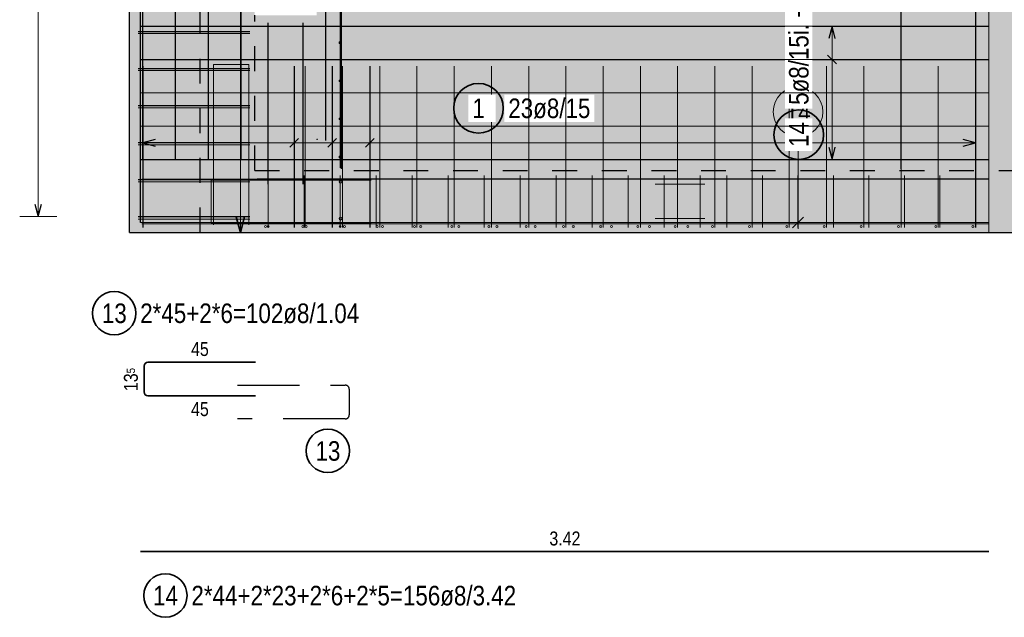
# Model space of a CAD drawing. Header units: millimetres. Extents: x -10.2 to 30.7, y 0 to 21.
# Tile 29 of 40: x 9.3 to 13.3, y 10.5 to 12.9. Entities that reach past the tile are written whole.
import ezdxf

# ---------------------------------------------------------------- set-up
doc = ezdxf.new("R2010")
doc.units = ezdxf.units.MM
doc.linetypes.add('DOT', pattern=[0.25, 0, -0.25])
doc.linetypes.add('HIDDEN', pattern=[0.375, 0.25, -0.125])
doc.layers.add('nplo Bewehrung', color=7, linetype='Continuous', lineweight=20)
doc.styles.add('Arial Narrow', font='ARIALN.TTF')
doc.linetypes.add('STRAKON_Linetype_13', pattern='A,15,[130,ltypeshp.shx,S=1.875,R=-30,X=0,Y=0],-1.875,[130,ltypeshp.shx,S=1.875,R=-30,X=0,Y=0]', length=16.875)

msp = doc.modelspace()

# ---------------------------------------------------------------- hatches: boundary and pattern name
at = {"lineweight": 13, "true_color": 0xd7ffd7}
for points in [[(9.7424, 12.0207), (10.2474, 12.0207), (10.2474, 18.7073), (9.7424, 18.7073)], [(10.2474, 12.2707), (13.5888, 12.2707), (13.5888, 16.1207), (10.2474, 16.1207), (10.2474, 15.2907), (10.4974, 15.2907), (10.4974, 14.5207), (10.2474, 14.5207), (10.2474, 13.6657), (10.4974, 13.6657), (10.4974, 12.8957), (10.2474, 12.8957)], [(13.5888, 12.0207), (13.5888, 12.2707), (10.2474, 12.2707), (10.2474, 12.0207)]]:
    msp.add_hatch(color=254, dxfattribs=at).paths.add_polyline_path(points)
at = {"lineweight": 25, "true_color": 0xffffff}
for points in [[(11.2598, 12.5209), (11.2597, 12.5247), (11.2595, 12.5286), (11.2592, 12.5324), (11.2587, 12.5362), (11.2581, 12.54), (11.2574, 12.5438), (11.2565, 12.5475), (11.2555, 12.5512), (11.2544, 12.5549), (11.2531, 12.5585), (11.2518, 12.5621), (11.2503, 12.5656), (11.2486, 12.5691), (11.2469, 12.5725), (11.245, 12.5759), (11.243, 12.5792), (11.241, 12.5824), (11.2388, 12.5856), (11.2364, 12.5886), (11.234, 12.5916), (11.2315, 12.5945), (11.2289, 12.5973), (11.2262, 12.6), (11.2234, 12.6026), (11.2205, 12.6052), (11.2175, 12.6076), (11.2144, 12.6099), (11.2113, 12.6121), (11.2081, 12.6142), (11.2048, 12.6162), (11.2014, 12.618), (11.198, 12.6198), (11.1945, 12.6214), (11.191, 12.6229), (11.1874, 12.6243), (11.1838, 12.6255), (11.1801, 12.6266), (11.1764, 12.6276), (11.1726, 12.6285), (11.1689, 12.6292), (11.1651, 12.6298), (11.1613, 12.6303), (11.1574, 12.6306), (11.1536, 12.6308), (11.1498, 12.6309), (11.1459, 12.6308), (11.1421, 12.6306), (11.1383, 12.6303), (11.1345, 12.6298), (11.1307, 12.6292), (11.1269, 12.6285), (11.1232, 12.6276), (11.1194, 12.6266), (11.1158, 12.6255), (11.1121, 12.6243), (11.1086, 12.6229), (11.105, 12.6214), (11.1015, 12.6198), (11.0981, 12.618), (11.0948, 12.6162), (11.0915, 12.6142), (11.0883, 12.6121), (11.0851, 12.6099), (11.082, 12.6076), (11.0791, 12.6052), (11.0762, 12.6026), (11.0734, 12.6), (11.0706, 12.5973), (11.068, 12.5945), (11.0655, 12.5916), (11.0631, 12.5886), (11.0608, 12.5856), (11.0586, 12.5824), (11.0565, 12.5792), (11.0545, 12.5759), (11.0526, 12.5725), (11.0509, 12.5691), (11.0493, 12.5656), (11.0478, 12.5621), (11.0464, 12.5585), (11.0451, 12.5549), (11.044, 12.5512), (11.043, 12.5475), (11.0422, 12.5438), (11.0414, 12.54), (11.0408, 12.5362), (11.0404, 12.5324), (11.04, 12.5286), (11.0398, 12.5247), (11.0398, 12.5209), (11.0398, 12.5171), (11.04, 12.5132), (11.0404, 12.5094), (11.0408, 12.5056), (11.0414, 12.5018), (11.0422, 12.498), (11.043, 12.4943), (11.044, 12.4906), (11.0451, 12.4869), (11.0464, 12.4833), (11.0478, 12.4797), (11.0493, 12.4762), (11.0509, 12.4727), (11.0526, 12.4693), (11.0545, 12.4659), (11.0565, 12.4626), (11.0586, 12.4594), (11.0608, 12.4562), (11.0631, 12.4532), (11.0655, 12.4502), (11.068, 12.4473), (11.0706, 12.4445), (11.0734, 12.4418), (11.0762, 12.4392), (11.0791, 12.4366), (11.082, 12.4342), (11.0851, 12.4319), (11.0883, 12.4297), (11.0915, 12.4276), (11.0948, 12.4256), (11.0981, 12.4238), (11.1015, 12.422), (11.105, 12.4204), (11.1086, 12.4189), (11.1121, 12.4175), (11.1158, 12.4163), (11.1194, 12.4152), (11.1232, 12.4142), (11.1269, 12.4133), (11.1307, 12.4126), (11.1345, 12.412), (11.1383, 12.4115), (11.1421, 12.4112), (11.1459, 12.411), (11.1498, 12.4109), (11.1536, 12.411), (11.1574, 12.4112), (11.1613, 12.4115), (11.1651, 12.412), (11.1689, 12.4126), (11.1726, 12.4133), (11.1764, 12.4142), (11.1801, 12.4152), (11.1838, 12.4163), (11.1874, 12.4175), (11.191, 12.4189), (11.1945, 12.4204), (11.198, 12.422), (11.2014, 12.4238), (11.2048, 12.4256), (11.2081, 12.4276), (11.2113, 12.4297), (11.2144, 12.4319), (11.2175, 12.4342), (11.2205, 12.4366), (11.2234, 12.4392), (11.2262, 12.4418), (11.2289, 12.4445), (11.2315, 12.4473), (11.234, 12.4502), (11.2364, 12.4532), (11.2388, 12.4562), (11.241, 12.4594), (11.243, 12.4626), (11.245, 12.4659), (11.2469, 12.4693), (11.2486, 12.4727), (11.2503, 12.4762), (11.2518, 12.4797), (11.2531, 12.4833), (11.2544, 12.4869), (11.2555, 12.4906), (11.2565, 12.4943), (11.2574, 12.498), (11.2581, 12.5018), (11.2587, 12.5056), (11.2592, 12.5094), (11.2595, 12.5132)], [(12.551, 12.4146), (12.551, 12.4185), (12.5508, 12.4223), (12.5504, 12.4261), (12.55, 12.4299), (12.5494, 12.4337), (12.5486, 12.4375), (12.5478, 12.4412), (12.5468, 12.4449), (12.5456, 12.4486), (12.5444, 12.4522), (12.543, 12.4558), (12.5415, 12.4594), (12.5399, 12.4628), (12.5382, 12.4663), (12.5363, 12.4696), (12.5343, 12.4729), (12.5322, 12.4761), (12.53, 12.4793), (12.5277, 12.4823), (12.5253, 12.4853), (12.5228, 12.4882), (12.5202, 12.491), (12.5174, 12.4937), (12.5146, 12.4964), (12.5117, 12.4989), (12.5087, 12.5013), (12.5057, 12.5036), (12.5025, 12.5058), (12.4993, 12.5079), (12.496, 12.5099), (12.4927, 12.5117), (12.4892, 12.5135), (12.4858, 12.5151), (12.4822, 12.5166), (12.4786, 12.518), (12.475, 12.5192), (12.4713, 12.5204), (12.4676, 12.5213), (12.4639, 12.5222), (12.4601, 12.5229), (12.4563, 12.5235), (12.4525, 12.524), (12.4487, 12.5243), (12.4449, 12.5245), (12.441, 12.5246), (12.4372, 12.5245), (12.4334, 12.5243), (12.4295, 12.524), (12.4257, 12.5235), (12.4219, 12.5229), (12.4182, 12.5222), (12.4144, 12.5213), (12.4107, 12.5204), (12.407, 12.5192), (12.4034, 12.518), (12.3998, 12.5166), (12.3963, 12.5151), (12.3928, 12.5135), (12.3894, 12.5117), (12.386, 12.5099), (12.3827, 12.5079), (12.3795, 12.5058), (12.3764, 12.5036), (12.3733, 12.5013), (12.3703, 12.4989), (12.3674, 12.4964), (12.3646, 12.4937), (12.3619, 12.491), (12.3593, 12.4882), (12.3568, 12.4853), (12.3543, 12.4823), (12.352, 12.4793), (12.3498, 12.4761), (12.3477, 12.4729), (12.3458, 12.4696), (12.3439, 12.4663), (12.3422, 12.4628), (12.3405, 12.4594), (12.339, 12.4558), (12.3377, 12.4522), (12.3364, 12.4486), (12.3353, 12.4449), (12.3343, 12.4412), (12.3334, 12.4375), (12.3327, 12.4337), (12.3321, 12.4299), (12.3316, 12.4261), (12.3313, 12.4223), (12.3311, 12.4185), (12.331, 12.4146), (12.3311, 12.4108), (12.3313, 12.4069), (12.3316, 12.4031), (12.3321, 12.3993), (12.3327, 12.3955), (12.3334, 12.3917), (12.3343, 12.388), (12.3353, 12.3843), (12.3364, 12.3806), (12.3377, 12.377), (12.339, 12.3734), (12.3405, 12.3699), (12.3422, 12.3664), (12.3439, 12.363), (12.3458, 12.3596), (12.3477, 12.3563), (12.3498, 12.3531), (12.352, 12.35), (12.3543, 12.3469), (12.3568, 12.3439), (12.3593, 12.341), (12.3619, 12.3382), (12.3646, 12.3355), (12.3674, 12.3329), (12.3703, 12.3303), (12.3733, 12.3279), (12.3764, 12.3256), (12.3795, 12.3234), (12.3827, 12.3213), (12.386, 12.3193), (12.3894, 12.3175), (12.3928, 12.3157), (12.3963, 12.3141), (12.3998, 12.3126), (12.4034, 12.3112), (12.407, 12.31), (12.4107, 12.3089), (12.4144, 12.3079), (12.4182, 12.307), (12.4219, 12.3063), (12.4257, 12.3057), (12.4295, 12.3052), (12.4334, 12.3049), (12.4372, 12.3047), (12.441, 12.3046), (12.4449, 12.3047), (12.4487, 12.3049), (12.4525, 12.3052), (12.4563, 12.3057), (12.4601, 12.3063), (12.4639, 12.307), (12.4676, 12.3079), (12.4713, 12.3089), (12.475, 12.31), (12.4786, 12.3112), (12.4822, 12.3126), (12.4858, 12.3141), (12.4892, 12.3157), (12.4927, 12.3175), (12.496, 12.3193), (12.4993, 12.3213), (12.5025, 12.3234), (12.5057, 12.3256), (12.5087, 12.3279), (12.5117, 12.3303), (12.5146, 12.3329), (12.5174, 12.3355), (12.5202, 12.3382), (12.5228, 12.341), (12.5253, 12.3439), (12.5277, 12.3469), (12.53, 12.35), (12.5322, 12.3531), (12.5343, 12.3563), (12.5363, 12.3596), (12.5382, 12.363), (12.5399, 12.3664), (12.5415, 12.3699), (12.543, 12.3734), (12.5444, 12.377), (12.5456, 12.3806), (12.5468, 12.3843), (12.5478, 12.388), (12.5486, 12.3917), (12.5494, 12.3955), (12.55, 12.3993), (12.5504, 12.4031), (12.5508, 12.4069)]]:
    msp.add_hatch(color=7, dxfattribs=at).paths.add_polyline_path(points)

# ---------------------------------------------------------------- linework, layer by layer
at = {"color": 3, "linetype": 'Continuous', "lineweight": 25}
for p, q in [((9.7424, 12.0207), (9.7424, 18.7073)), ((9.7964, 12.3173), (9.7964, 18.6973)), ((9.9287, 12.3173), (9.9287, 18.6973)), ((10.0611, 12.3173), (10.0611, 18.6973)), ((10.1934, 12.3173), (10.1934, 18.6973)), ((9.7874, 12.0607), (9.7874, 18.6607)), ((10.5964, 18.6573), (10.5964, 12.2773)), ((12.8526, 18.6573), (12.8526, 12.2773)), ((13.1534, 18.6573), (13.1534, 12.2773)), ((10.5339, 12.3907), (10.5339, 15.7907)), ((10.3014, 12.2157), (10.3014, 12.8657)), ((10.4434, 12.2157), (10.4434, 12.8657)), ((9.7774, 12.83), (10.2274, 12.83)), ((9.7874, 12.8517), (13.2074, 12.8517)), ((12.575, 12.8517), (12.5616, 12.8017)), ((12.5884, 12.8017), (12.575, 12.8517)), ((9.7874, 12.7175), (13.2074, 12.7175)), ((12.5573, 12.7352), (12.5927, 12.6998)), ((9.7774, 12.681), (10.2274, 12.681)), ((9.7964, 12.6907), (9.7964, 12.0407)), ((10.4068, 12.6907), (10.4068, 12.0407)), ((10.5594, 12.6907), (10.5594, 12.0407)), ((10.712, 12.6907), (10.712, 12.0407)), ((13.1534, 12.6907), (13.1534, 12.0407)), ((9.7774, 12.5319), (10.2274, 12.5319)), ((9.8464, 12.3952), (9.7964, 12.3818)), ((10.3891, 12.3641), (10.4244, 12.3995)), ((10.5417, 12.3641), (10.577, 12.3995)), ((10.6943, 12.3641), (10.7296, 12.3995)), ((13.1534, 12.3818), (13.1034, 12.3952)), ((9.7774, 12.3829), (10.2274, 12.3829)), ((9.7964, 12.3818), (9.8464, 12.3684)), ((12.5616, 12.3647), (12.575, 12.3147)), ((12.575, 12.3147), (12.5884, 12.3647)), ((13.1034, 12.3684), (13.1534, 12.3818)), ((9.7874, 12.3147), (13.2074, 12.3147)), ((9.7774, 12.2338), (10.2274, 12.2338)), ((9.3616, 12.1347), (9.375, 12.0847)), ((9.375, 12.0847), (9.3884, 12.1347)), ((9.7774, 12.0847), (10.2274, 12.0847)), ((9.7424, 12.0207), (10.2474, 12.0207)), ((10.2474, 12.0207), (13.5888, 12.0207))]:
    msp.add_line(p, q, dxfattribs=at)
at = {"color": 5, "linetype": 'Continuous', "lineweight": 18}
for p, q in [((9.375, 18.6433), (9.375, 12.0847)), ((12.65, 12.8517), (12.5, 12.8517)), ((12.575, 12.3147), (12.575, 12.8517)), ((12.5, 12.7175), (12.65, 12.7175)), ((9.7964, 12.4568), (9.7964, 12.3068)), ((10.4068, 12.3068), (10.4068, 12.4568)), ((10.5594, 12.3068), (10.5594, 12.4568)), ((10.712, 12.3068), (10.712, 12.4568)), ((13.1534, 12.3068), (13.1534, 12.4568)), ((13.1534, 12.3818), (9.7964, 12.3818)), ((12.5, 12.3147), (12.65, 12.3147)), ((9.3, 12.0847), (9.45, 12.0847))]:
    msp.add_line(p, q, dxfattribs=at)
at = {"color": 3, "linetype": 'DOT', "lineweight": 25, "ltscale": 0.25}
for p, q in [((10.0274, 12.0207), (10.0274, 16.1207)), ((10.2474, 12.2707), (10.2474, 12.8957)), ((10.2474, 12.2707), (13.5888, 12.2707))]:
    msp.add_line(p, q, dxfattribs=at)
at = {"color": 6, "linetype": 'Continuous', "lineweight": 13}
for p, q in [((10.1896, 12.0207), (10.1896, 16.1207)), ((10.0896, 12.0207), (10.2396, 12.0207))]:
    msp.add_line(p, q, dxfattribs=at)
at = {"color": 6, "linetype": 'STRAKON_Linetype_13', "lineweight": 13, "ltscale": 0.01}
msp.add_line((13.2074, 12.0207), (13.2074, 16.1207), dxfattribs=at)
at = {"color": 9, "linetype": 'Continuous', "lineweight": 0}
for p, q in [((12.4382, 12.4068), (12.4382, 12.0357)), ((12.4161, 12.0386), (12.4603, 12.0828)), ((13.2074, 12.0607), (9.7874, 12.0607))]:
    msp.add_line(p, q, dxfattribs=at)
at = {"color": 2, "linetype": 'Continuous', "lineweight": 35}
for p, q in [((10.1729, 12.0832), (10.1896, 12.0207)), ((10.1896, 12.0207), (10.2064, 12.0832)), ((9.8013, 11.3779), (9.8013, 11.4819)), ((9.8173, 11.4979), (10.2513, 11.4979)), ((10.2513, 11.3619), (9.8173, 11.3619)), ((13.2074, 10.7344), (9.7874, 10.7344))]:
    msp.add_line(p, q, dxfattribs=at)
at = {"color": 3, "linetype": 'HIDDEN', "lineweight": 25}
for p, q in [((10.1785, 11.4053), (10.6125, 11.4053)), ((10.6285, 11.3893), (10.6285, 11.2853)), ((10.6125, 11.2693), (10.1785, 11.2693))]:
    msp.add_line(p, q, dxfattribs=at)
at = {"color": 2, "linetype": 'Continuous', "lineweight": 35}
for centre, radius in [((11.1498, 12.5209), 0.1), ((12.441, 12.4146), 0.1), ((9.6809, 11.695), 0.0875), ((10.5422, 11.1403), 0.0875), ((9.8874, 10.5574), 0.0875)]:
    msp.add_circle(centre, radius, dxfattribs=at)
at = {"color": 9, "linetype": 'Continuous', "lineweight": 0}
for centre, radius in [((12.4382, 12.5068), 0.1), ((10.4989, 12.3957), 0.00111), ((13.2074, 12.0207), 0.00111)]:
    msp.add_circle(centre, radius, dxfattribs=at)
at = {"color": 2, "linetype": 'Continuous', "lineweight": 35}
for centre, start, end in [((9.8173, 11.4819), 90, 180), ((9.8173, 11.3779), 180, 270)]:
    msp.add_arc(centre, 0.016, start, end, dxfattribs=at)
at = {"color": 3, "linetype": 'HIDDEN', "lineweight": 25}
for centre, start, end in [((10.6125, 11.3893), 0, 90), ((10.6125, 11.2853), 270, 0)]:
    msp.add_arc(centre, 0.016, start, end, dxfattribs=at)
at = {"layer": 'nplo Bewehrung', "color": 9, "linetype": 'Continuous', "lineweight": 0}
for p, q in [((10.5914, 12.2807), (10.5914, 15.9107)), ((9.7774, 12.8223), (10.2274, 12.8223)), ((9.7774, 12.6728), (10.2274, 12.6728)), ((10.2234, 12.6967), (10.0814, 12.6967)), ((10.0814, 12.6967), (10.0814, 12.0507)), ((10.2234, 12.0507), (10.2234, 12.6967)), ((10.3014, 12.0407), (10.3014, 12.6907)), ((10.4515, 12.0407), (10.4515, 12.6907)), ((10.6016, 12.0407), (10.6016, 12.6907)), ((10.7517, 12.0407), (10.7517, 12.6907)), ((10.9018, 12.0407), (10.9018, 12.6907)), ((11.0519, 12.0407), (11.0519, 12.6907)), ((11.202, 12.0407), (11.202, 12.6907)), ((11.8025, 12.0407), (11.8025, 12.6907)), ((11.9526, 12.0407), (11.9526, 12.6907)), ((12.1027, 12.0407), (12.1027, 12.6907)), ((12.2528, 12.0407), (12.2528, 12.6907)), ((12.4029, 12.0407), (12.4029, 12.6907)), ((12.553, 12.0407), (12.553, 12.6907)), ((12.7031, 12.0407), (12.7031, 12.6907)), ((12.8532, 12.0407), (12.8532, 12.6907)), ((13.0033, 12.0407), (13.0033, 12.6907)), ((13.1534, 12.0407), (13.1534, 12.6907)), ((9.7774, 12.5233), (10.2274, 12.5233)), ((9.7774, 12.3738), (10.2274, 12.3738)), ((9.7874, 12.3147), (13.2074, 12.3147)), ((9.7924, 12.2357), (13.2074, 12.2357)), ((9.7924, 12.2357), (13.2074, 12.2357)), ((10.7174, 12.2317), (10.0714, 12.2317)), ((10.0714, 12.2317), (10.0714, 12.0597)), ((10.2574, 12.2367), (13.2074, 12.2367)), ((10.3014, 12.0407), (10.3014, 12.2507)), ((10.4466, 12.0407), (10.4466, 12.2507)), ((10.5917, 12.0407), (10.5917, 12.2507)), ((10.7369, 12.0407), (10.7369, 12.2507)), ((10.8821, 12.0407), (10.8821, 12.2507)), ((11.0272, 12.0407), (11.0272, 12.2507)), ((11.1724, 12.0407), (11.1724, 12.2507)), ((11.3176, 12.0407), (11.3176, 12.2507)), ((11.4627, 12.0407), (11.4627, 12.2507)), ((11.6079, 12.0407), (11.6079, 12.2507)), ((11.7531, 12.0407), (11.7531, 12.2507)), ((11.8982, 12.0407), (11.8982, 12.2507)), ((12.0434, 12.0407), (12.0434, 12.2507)), ((12.1514, 12.0407), (12.1514, 12.2507)), ((12.2945, 12.0407), (12.2945, 12.2507)), ((12.4377, 12.0407), (12.4377, 12.2507)), ((12.5808, 12.0407), (12.5808, 12.2507)), ((12.724, 12.0407), (12.724, 12.2507)), ((12.8671, 12.0407), (12.8671, 12.2507)), ((13.0103, 12.0407), (13.0103, 12.2507)), ((13.1534, 12.0407), (13.1534, 12.2507)), ((9.7774, 12.2243), (10.2274, 12.2243)), ((11.8624, 12.2147), (12.0624, 12.2147)), ((9.7774, 12.0747), (10.2274, 12.0747)), ((11.8624, 12.0767), (12.0624, 12.0767)), ((9.7924, 12.0557), (13.2074, 12.0557)), ((9.7924, 12.0557), (13.2074, 12.0557)), ((10.0714, 12.0597), (10.7174, 12.0597)), ((10.2574, 12.0547), (13.2074, 12.0547))]:
    msp.add_line(p, q, dxfattribs=at)
for centre, radius in [((10.5914, 12.7853), 0.004), ((10.5914, 12.7853), 0.004), ((10.5914, 12.6318), 0.004), ((10.5914, 12.6318), 0.004), ((10.5914, 12.4783), 0.004), ((10.5914, 12.4783), 0.004), ((10.5914, 12.3247), 0.004), ((10.5914, 12.3247), 0.004), ((10.5934, 12.2247), 0.006), ((10.5934, 12.2247), 0.006), ((10.5934, 12.0767), 0.006), ((10.5934, 12.0767), 0.006), ((10.2914, 12.0447), 0.004), ((10.2914, 12.0447), 0.004), ((10.3014, 12.0447), 0.004), ((10.3014, 12.0447), 0.004), ((10.4415, 12.0447), 0.004), ((10.4415, 12.0447), 0.004), ((10.4552, 12.0447), 0.004), ((10.4552, 12.0447), 0.004), ((10.5916, 12.0447), 0.004), ((10.5916, 12.0447), 0.004), ((10.609, 12.0447), 0.004), ((10.609, 12.0447), 0.004), ((10.7417, 12.0447), 0.004), ((10.7417, 12.0447), 0.004), ((10.7629, 12.0447), 0.004), ((10.7629, 12.0447), 0.004), ((10.8918, 12.0447), 0.004), ((10.8918, 12.0447), 0.004), ((10.9167, 12.0447), 0.004), ((10.9167, 12.0447), 0.004), ((11.0419, 12.0447), 0.004), ((11.0419, 12.0447), 0.004), ((11.0705, 12.0447), 0.004), ((11.0705, 12.0447), 0.004), ((11.192, 12.0447), 0.004), ((11.192, 12.0447), 0.004), ((11.2243, 12.0447), 0.004), ((11.2243, 12.0447), 0.004), ((11.3421, 12.0447), 0.004), ((11.3421, 12.0447), 0.004), ((11.3781, 12.0447), 0.004), ((11.3781, 12.0447), 0.004), ((11.4922, 12.0447), 0.004), ((11.4922, 12.0447), 0.004), ((11.532, 12.0447), 0.004), ((11.532, 12.0447), 0.004), ((11.6424, 12.0447), 0.004), ((11.6424, 12.0447), 0.004), ((11.6858, 12.0447), 0.004), ((11.6858, 12.0447), 0.004), ((11.7925, 12.0447), 0.004), ((11.7925, 12.0447), 0.004), ((11.8396, 12.0447), 0.004), ((11.8396, 12.0447), 0.004), ((11.9426, 12.0447), 0.004), ((11.9426, 12.0447), 0.004), ((11.9934, 12.0447), 0.004), ((11.9934, 12.0447), 0.004), ((12.0927, 12.0447), 0.004), ((12.0927, 12.0447), 0.004), ((12.2428, 12.0447), 0.004), ((12.2428, 12.0447), 0.004), ((12.3929, 12.0447), 0.004), ((12.3929, 12.0447), 0.004), ((12.543, 12.0447), 0.004), ((12.543, 12.0447), 0.004), ((12.6931, 12.0447), 0.004), ((12.6931, 12.0447), 0.004), ((12.8432, 12.0447), 0.004), ((12.8432, 12.0447), 0.004), ((12.9933, 12.0447), 0.004), ((12.9933, 12.0447), 0.004), ((13.1434, 12.0447), 0.004), ((13.1434, 12.0447), 0.004)]:
    msp.add_circle(centre, radius, dxfattribs=at)

# ---------------------------------------------------------------- texts
at = {"color": 9, "lineweight": 0, "insert": (12.3886, 12.5461), "char_height": 0.07875, "attachment_point": 1, "line_spacing_factor": 0.9, "style": 'Arial Narrow'}
msp.add_mtext('14', dxfattribs=at)
at = {"color": 2, "lineweight": 35, "char_height": 0.07875, "attachment_point": 1, "line_spacing_factor": 0.9, "style": 'Arial Narrow'}
for s, insert in [('13', (9.6313, 11.7344)), ('2*45+2*6=102ø8/1.04', (9.7859, 11.7344)), ('13', (10.4926, 11.1796)), ('2*44+2*23+2*6+2*5=156ø8/3.42', (9.9924, 10.5968)), ('14', (9.8378, 10.5968))]:
    msp.add_mtext(s, dxfattribs=dict(at, insert=insert))
at = {"color": 3, "lineweight": 25, "insert": (9.72, 11.3812), "char_height": 0.05625, "attachment_point": 1, "rotation": 90, "line_spacing_factor": 0.9, "style": 'Arial Narrow'}
msp.add_mtext('13{\\A1;\\H.6x;\\S5;}', dxfattribs=at)
at = {"color": 3, "lineweight": 25, "char_height": 0.05625, "attachment_point": 1, "line_spacing_factor": 0.9, "style": 'Arial Narrow'}
for s, insert in [('45', (9.9908, 11.5791)), ('45', (9.9908, 11.3369)), ('3.42', (11.4355, 10.8156))]:
    msp.add_mtext(s, dxfattribs=dict(at, insert=insert))

# ---------------------------------------------------------------- next in the draw order: texts
at = {"color": 2, "lineweight": 35, "char_height": 0.07875, "attachment_point": 1, "rotation": 90, "line_spacing_factor": 0.9, "style": 'Arial Narrow', "bg_fill": 3, "box_fill_scale": 1.2, "bg_fill_color": 256, "bg_fill_true_color": 13158600, "bg_fill_transparency": 0}
for s, insert in [('5ø8/15i. + a.', (12.4017, 12.5346)), ('14', (12.4017, 12.365))]:
    msp.add_mtext(s, dxfattribs=dict(at, insert=insert))
at = {"color": 2, "lineweight": 35, "attachment_point": 1, "line_spacing_factor": 0.9, "style": 'Arial Narrow', "bg_fill": 3, "box_fill_scale": 1.2, "bg_fill_color": 256, "bg_fill_true_color": 13158600, "bg_fill_transparency": 0}
for s, insert, char_height in [('1', (11.125, 12.5603), 0.0788), ('23ø8/15', (11.2698, 12.5603), 0.07875)]:
    msp.add_mtext(s, dxfattribs=dict(at, insert=insert, char_height=char_height))

# ---------------------------------------------------------------- next in the draw order: linework, layer by layer
at = {"layer": 'nplo Bewehrung', "color": 9, "linetype": 'Continuous', "lineweight": 0}
for p, q in [((9.7874, 12.8517), (13.2074, 12.8517)), ((9.7874, 12.7175), (13.2074, 12.7175)), ((11.3521, 12.0407), (11.3521, 12.6907)), ((11.5022, 12.0407), (11.5022, 12.6907)), ((11.6524, 12.0407), (11.6524, 12.6907)), ((9.7874, 12.5832), (13.2074, 12.5832)), ((9.7874, 12.449), (13.2074, 12.449))]:
    msp.add_line(p, q, dxfattribs=at)

doc.saveas('drawing.dxf')
